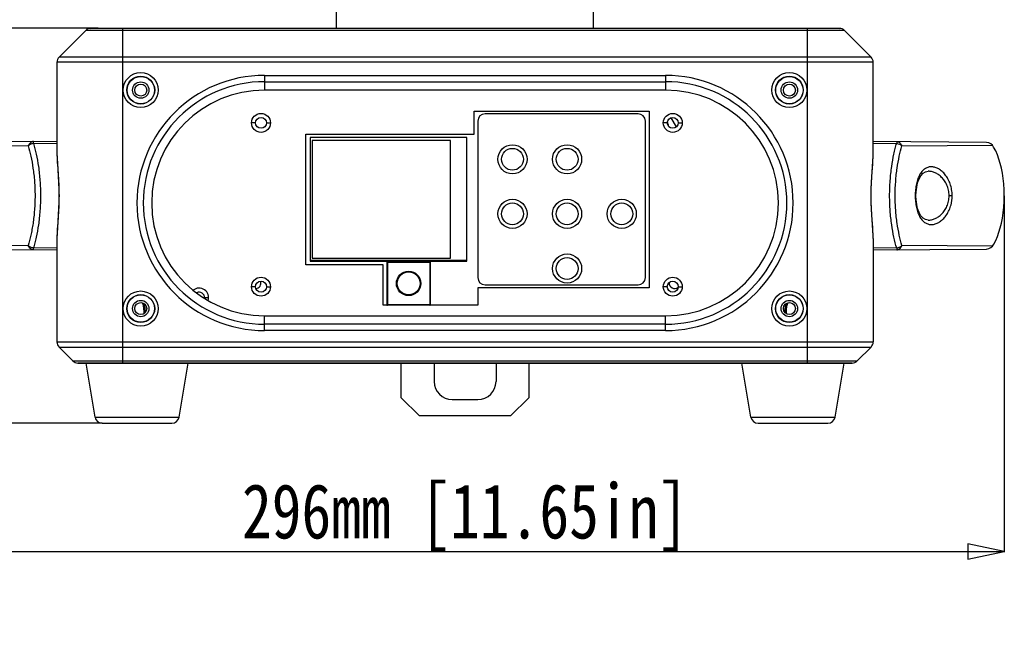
# Model space of a CAD drawing. Header units: millimetres. Extents: x 537 to 2248, y 801 to 1949.
# Tile 22 of 80: x 722 to 993, y 1174 to 1348. Entities that reach past the tile are written whole.
import ezdxf

# ---------------------------------------------------------------- set-up
doc = ezdxf.new("R2010")
doc.units = ezdxf.units.MM
doc.header["$LTSCALE"] = 16.335
doc.header["$PDMODE"] = 3
doc.header["$PDSIZE"] = 0.3125
doc.layers.get('0').update_dxf_attribs({"linetype": 'CONTINUOUS'})
doc.layers.get('Defpoints').update_dxf_attribs({"linetype": 'CONTINUOUS'})
doc.layers.add('02___PRT_ALL_AXES', color=7, linetype='CONTINUOUS')
doc.styles.get("Standard").update_dxf_attribs({"font": 'SimSun Regular.ttf', "width": 0.8})
doc.dimstyles.new('DIMSTYLE_1', dxfattribs={"dimtxt": 15, "dimasz": 10, "dimexe": 0.18, "dimexo": 0.0625, "dimgap": 0.09, "dimtad": 1, "dimdec": 1, "dimdsep": 46, "dimtxsty": 'Standard', "dimblk": 'CLOSED', "dimcen": 0.09, "dimadec": 0, "dimazin": 0, "dimtp": 0.01, "dimtm": 0.01, "dimtfac": 1, "dimtdec": 1, "dimtofl": 0, "dimtmove": 0, "dimatfit": 3, "dimldrblk": 'CLOSED', "dimfxl": 1, "dimtolj": 1, "dimarcsym": 0})

# ---------------------------------------------------------------- blocks, each defined once
blk = doc.blocks.new('_CLOSED')
at = {"color": 0, "linetype": 'ByBlock'}
for p, q in [((0, 0), (-1, 0.214)), ((-1, 0.214), (-1, -0.214)), ((-1, -0.214), (0, 0)), ((-1, 0), (0, 0))]:
    blk.add_line(p, q, dxfattribs=at)
blk = doc.blocks.new('*D30')
at = {"color": 0, "lineweight": -2, "transparency": 16777216}
for p, q in [((696.67, 1299.35), (696.67, 1201.46)), ((992.65, 1299.35), (992.65, 1201.46)), ((706.67, 1201.64), (982.65, 1201.64))]:
    blk.add_line(p, q, dxfattribs=at)
at = {"layer": 'Defpoints', "color": 0, "transparency": 16777216}
for p in [(696.67, 1299.41), (992.65, 1299.41), (992.65, 1201.64)]:
    blk.add_point(p, dxfattribs=at)
at = {"color": 0, "lineweight": -2, "transparency": 16777216, "xscale": 10, "yscale": 10, "zscale": 10, "rotation": 180}
blk.add_blockref('_CLOSED', (696.67, 1201.64), dxfattribs=at)
at = {"color": 0, "lineweight": -2, "transparency": 16777216, "xscale": 10, "yscale": 10, "zscale": 10}
blk.add_blockref('_CLOSED', (992.65, 1201.64), dxfattribs=at)
at = {"color": 0, "transparency": 16777216, "insert": (844.66, 1210.98), "char_height": 15, "attachment_point": 5}
blk.add_mtext('\\A1;296mm [11.65in]', dxfattribs=at)
blk = doc.blocks.new('*D31')
at = {"color": 0, "lineweight": -2, "transparency": 16777216}
for p, q in [((743.98, 1345.39), (643.01, 1345.39)), ((643.19, 1335.39), (643.19, 1246.89)), ((745.04, 1236.89), (643.01, 1236.89)), ((643.19, 1236.89), (643.19, 1095.51))]:
    blk.add_line(p, q, dxfattribs=at)
at = {"layer": 'Defpoints', "color": 0, "transparency": 16777216}
for p in [(643.19, 1345.39), (744.04, 1345.39), (745.1, 1236.89)]:
    blk.add_point(p, dxfattribs=at)
at = {"color": 0, "lineweight": -2, "transparency": 16777216, "xscale": 10, "yscale": 10, "zscale": 10}
for p, rotation in [((643.19, 1345.39), 90), ((643.19, 1236.89), 270)]:
    blk.add_blockref('_CLOSED', p, dxfattribs=dict(at, rotation=rotation))
at = {"color": 0, "transparency": 16777216, "insert": (633.85, 1161.2), "char_height": 15, "attachment_point": 5, "rotation": 90}
blk.add_mtext('\\A1;108.5mm [4.27in]', dxfattribs=at)
blk = doc.blocks.new('*D32')
at = {"color": 0, "lineweight": -2, "transparency": 16777216}
for p, q in [((755.09, 1767.09), (568.93, 1767.09)), ((569.11, 1246.89), (569.11, 1757.09)), ((745.04, 1236.89), (568.93, 1236.89))]:
    blk.add_line(p, q, dxfattribs=at)
at = {"layer": 'Defpoints', "color": 0, "transparency": 16777216}
for p in [(569.11, 1767.09), (755.15, 1767.09), (745.1, 1236.89)]:
    blk.add_point(p, dxfattribs=at)
at = {"color": 0, "lineweight": -2, "transparency": 16777216, "xscale": 10, "yscale": 10, "zscale": 10}
for p, rotation in [((569.11, 1767.09), 90), ((569.11, 1236.89), 270)]:
    blk.add_blockref('_CLOSED', p, dxfattribs=dict(at, rotation=rotation))
at = {"color": 0, "transparency": 16777216, "insert": (559.77, 1501.99), "char_height": 15, "attachment_point": 5, "rotation": 90}
blk.add_mtext('\\A1;530.2mm [20.87in]', dxfattribs=at)
blk = doc.blocks.new('*D33')
at = {"color": 0, "lineweight": -2, "transparency": 16777216}
for p, q in [((710.6, 1616.09), (603.37, 1616.09)), ((603.55, 1606.09), (603.55, 1246.89)), ((745.04, 1236.89), (603.37, 1236.89))]:
    blk.add_line(p, q, dxfattribs=at)
at = {"layer": 'Defpoints', "color": 0, "transparency": 16777216}
for p in [(710.66, 1616.09), (603.55, 1236.89), (745.1, 1236.89)]:
    blk.add_point(p, dxfattribs=at)
at = {"color": 0, "lineweight": -2, "transparency": 16777216, "xscale": 10, "yscale": 10, "zscale": 10}
for p, rotation in [((603.55, 1616.09), 90), ((603.55, 1236.89), 270)]:
    blk.add_blockref('_CLOSED', p, dxfattribs=dict(at, rotation=rotation))
at = {"color": 0, "transparency": 16777216, "insert": (594.21, 1426.49), "char_height": 15, "attachment_point": 5, "rotation": 90}
blk.add_mtext('\\A1;379.2mm [14.93in]', dxfattribs=at)

msp = doc.modelspace()

# ---------------------------------------------------------------- linework, layer by layer
at = {"color": 7, "linetype": 'Continuous'}
for p, q in [((809.41, 1345.39), (809.41, 1350.09)), ((879.91, 1345.39), (879.91, 1350.09)), ((740.54, 1344.77), (733.25, 1337.47)), ((948.78, 1344.77), (740.54, 1344.77)), ((743.16, 1345.39), (741.9, 1345.35)), ((741.9, 1345.35), (743.16, 1345.39)), ((947.42, 1345.35), (741.9, 1345.35)), ((743.16, 1345.39), (946.16, 1345.39)), ((750.66, 1345.39), (750.66, 1253.39)), ((938.66, 1253.39), (938.66, 1345.39)), ((946.16, 1345.39), (947.42, 1345.35)), ((946.16, 1345.39), (947.42, 1345.35)), ((948.78, 1344.77), (956.07, 1337.47)), ((956.66, 1336.06), (732.66, 1336.06)), ((732.66, 1336.06), (732.66, 1311.14)), ((956.07, 1337.47), (733.25, 1337.47)), ((956.66, 1311.11), (956.66, 1336.06)), ((789.66, 1332.43), (899.66, 1332.43)), ((789.66, 1332.43), (789.66, 1328.39)), ((899.66, 1332.43), (899.66, 1328.39)), ((789.66, 1330.7), (899.66, 1330.7)), ((899.66, 1328.39), (789.66, 1328.39)), ((892.16, 1321.89), (850.16, 1321.89)), ((787.16, 1319.39), (786.06, 1319.39)), ((790.16, 1319.39), (791.26, 1319.39)), ((848.16, 1319.89), (848.16, 1276.89)), ((894.16, 1276.89), (894.16, 1319.89)), ((900.16, 1319.39), (899.06, 1319.39)), ((902.65, 1318.27), (901.19, 1320.8)), ((903.16, 1319.39), (904.26, 1319.39)), ((732.66, 1314.31), (701.52, 1314.04)), ((726.21, 1313.76), (732.66, 1313.81)), ((845.16, 1315.39), (802.16, 1315.39)), ((802.16, 1315.39), (802.16, 1281.39)), ((840.66, 1314.59), (802.66, 1314.59)), ((802.66, 1314.59), (802.66, 1282.19)), ((840.66, 1282.19), (840.66, 1314.59)), ((845.16, 1281.39), (845.16, 1315.39)), ((987.8, 1314.04), (956.66, 1314.31)), ((956.66, 1313.81), (963.11, 1313.76)), ((699.93, 1313.23), (724.79, 1313.09)), ((964.53, 1313.09), (989.39, 1313.23)), ((971.78, 1306.1), (971.77, 1306.1)), ((968.21, 1299.39), (968.41, 1299.39)), ((978.34, 1299.39), (977.49, 1299.39)), ((971.77, 1292.68), (971.77, 1292.68)), ((732.66, 1287.67), (732.66, 1259.21)), ((956.66, 1287.63), (956.66, 1259.21)), ((724.79, 1285.68), (699.93, 1285.54)), ((701.52, 1284.74), (732.66, 1284.47)), ((732.66, 1284.96), (726.21, 1285.02)), ((963.11, 1285.02), (956.66, 1284.96)), ((956.66, 1284.47), (987.8, 1284.74)), ((989.39, 1285.54), (964.53, 1285.68)), ((802.16, 1281.71), (845.16, 1281.71)), ((802.16, 1281.39), (845.16, 1281.39)), ((802.66, 1282.19), (840.66, 1282.19)), ((823.16, 1281.09), (835.16, 1281.09)), ((823.16, 1281.09), (823.16, 1269.49)), ((834.96, 1281.29), (823.36, 1281.29)), ((823.36, 1281.29), (823.36, 1269.29)), ((834.96, 1281.29), (834.96, 1269.29)), ((835.16, 1269.49), (835.16, 1281.09)), ((787.16, 1274.39), (786.06, 1274.39)), ((790.16, 1274.39), (791.26, 1274.39)), ((850.16, 1274.89), (892.16, 1274.89)), ((900.16, 1274.39), (899.06, 1274.39)), ((903.16, 1274.39), (904.26, 1274.39)), ((773.16, 1271.39), (774.26, 1271.39)), ((756.55, 1267.89), (756.89, 1267.89)), ((756.55, 1267.01), (756.55, 1267.89)), ((756.89, 1267.89), (757.23, 1267.89)), ((756.89, 1267.31), (756.89, 1267.89)), ((823.16, 1269.49), (835.16, 1269.49)), ((932.09, 1267.89), (932.77, 1267.89)), ((932.44, 1267.89), (932.44, 1267.31)), ((932.77, 1267.89), (932.77, 1267.01)), ((789.66, 1266.39), (899.66, 1266.39)), ((789.66, 1262.35), (789.66, 1266.39)), ((899.66, 1262.35), (899.66, 1266.39)), ((899.66, 1264.08), (789.66, 1264.08)), ((899.66, 1262.35), (789.66, 1262.35)), ((732.66, 1259.21), (956.66, 1259.21)), ((737.04, 1254.01), (733.25, 1257.8)), ((733.25, 1257.8), (956.07, 1257.8)), ((952.28, 1254.01), (956.07, 1257.8)), ((737.04, 1254.01), (952.28, 1254.01)), ((738.4, 1253.42), (950.92, 1253.42)), ((738.4, 1253.42), (739.66, 1253.39)), ((739.66, 1253.39), (738.4, 1253.42)), ((949.66, 1253.39), (739.66, 1253.39)), ((743.13, 1238.56), (740.66, 1253.39)), ((766.19, 1238.56), (768.66, 1253.39)), ((827.16, 1243.89), (827.16, 1253.39)), ((836.16, 1253.39), (836.16, 1248.39)), ((853.16, 1253.39), (853.16, 1248.39)), ((862.16, 1253.39), (862.16, 1243.89)), ((923.13, 1238.56), (920.66, 1253.39)), ((946.19, 1238.56), (948.66, 1253.39)), ((949.66, 1253.39), (950.92, 1253.42)), ((950.92, 1253.42), (949.66, 1253.39)), ((827.16, 1243.89), (832.16, 1238.89)), ((841.16, 1243.39), (848.16, 1243.39)), ((857.16, 1238.89), (862.16, 1243.89)), ((743.13, 1238.56), (766.19, 1238.56)), ((857.16, 1238.89), (832.16, 1238.89)), ((923.13, 1238.56), (946.19, 1238.56)), ((745.1, 1236.89), (764.22, 1236.89)), ((925.1, 1236.89), (944.22, 1236.89))]:
    msp.add_line(p, q, dxfattribs=at)
at = {"color": 3, "linetype": 'Continuous'}
for p, q in [((847.16, 1322.59), (895.16, 1322.59)), ((847.16, 1316.29), (847.16, 1322.59)), ((895.16, 1322.59), (895.16, 1274.09)), ((800.96, 1316.29), (847.16, 1316.29)), ((800.96, 1280.39), (800.96, 1316.29)), ((822.16, 1280.39), (800.96, 1280.39)), ((822.16, 1269.29), (822.16, 1280.39)), ((895.16, 1274.09), (848.16, 1274.09)), ((848.16, 1274.09), (848.16, 1269.29)), ((848.16, 1269.29), (822.16, 1269.29))]:
    msp.add_line(p, q, dxfattribs=at)
at = {"color": 7, "linetype": 'Continuous'}
for points in [[(989.39, 1313.23), (988.97, 1313.65), (988.42, 1313.93), (987.8, 1314.04)], [(732.66, 1311.14), (732.77, 1308.21), (733, 1304.71), (733.17, 1301.18), (733.17, 1297.64), (733, 1294.11), (732.77, 1290.61), (732.66, 1287.67)], [(956.66, 1287.63), (956.55, 1290.57), (956.32, 1294.06), (956.15, 1297.59), (956.15, 1301.14), (956.32, 1304.66), (956.55, 1308.16), (956.66, 1311.11)], [(989.39, 1285.54), (989.74, 1286.06), (990.3, 1287.08), (990.77, 1288.18), (991.17, 1289.34), (991.53, 1290.57), (991.85, 1291.86), (992.11, 1293.23), (992.34, 1294.69), (992.51, 1296.22), (992.61, 1297.8), (992.65, 1299.41), (992.61, 1301.02), (992.5, 1302.6), (992.33, 1304.12), (992.11, 1305.57), (991.84, 1306.94), (991.53, 1308.23), (991.17, 1309.46), (990.76, 1310.62), (990.28, 1311.72), (989.73, 1312.74), (989.39, 1313.23)], [(968.41, 1299.39), (968.45, 1300.47), (968.6, 1301.75), (968.87, 1302.93), (969.26, 1303.99), (969.75, 1304.88), (970.35, 1305.54), (971.03, 1305.95), (971.77, 1306.1)], [(971.77, 1292.68), (971.03, 1292.82), (970.35, 1293.23), (969.76, 1293.89), (969.26, 1294.77), (968.87, 1295.83), (968.6, 1297.01), (968.45, 1298.29), (968.41, 1299.39)], [(987.8, 1284.74), (988.42, 1284.84), (988.97, 1285.12), (989.39, 1285.54)]]:
    msp.add_lwpolyline(points, dxfattribs=at)
for centre, radius in [((755.66, 1328.39), 4.82), ((755.66, 1328.39), 3.82), ((933.66, 1328.39), 4.82), ((933.66, 1328.39), 3.82), ((755.66, 1328.39), 3.75), ((755.66, 1328.39), 2.25), ((933.66, 1328.39), 3.75), ((933.66, 1328.39), 2.25), ((857.66, 1309.39), 3), ((872.66, 1309.39), 3), ((857.66, 1294.39), 3), ((872.66, 1294.39), 3), ((887.66, 1294.39), 3), ((872.66, 1279.39), 3), ((829.16, 1275.29), 3.35), ((829.16, 1275.29), 3.15), ((755.66, 1268.39), 4.82), ((933.66, 1268.39), 4.82), ((755.66, 1268.39), 3.82), ((755.66, 1268.39), 3.75), ((755.66, 1268.39), 2.25), ((933.66, 1268.39), 3.82), ((933.66, 1268.39), 3.75), ((933.66, 1268.39), 2.25)]:
    msp.add_circle(centre, radius, dxfattribs=at)
at = {"color": 3, "linetype": 'Continuous'}
for centre in [(788.66, 1319.39), (901.66, 1319.39), (788.66, 1274.39), (901.66, 1274.39)]:
    msp.add_circle(centre, 1.5, dxfattribs=at)
at = {"color": 7, "linetype": 'Continuous'}
for centre, radius, start, end in [((741.96, 1343.35), 2, 91.5, 135), ((741.96, 1343.35), 2, 91.5756, 135), ((947.36, 1343.35), 2, 45, 88.5), ((947.37, 1343.35), 2, 45, 88.4244), ((734.66, 1336.06), 2, 135, 180), ((954.66, 1336.06), 2, 0, 45), ((789.66, 1297.39), 35.04, 90, 270), ((899.66, 1297.39), 35.04, 270, 90), ((789.66, 1297.39), 33.31, 90, 270), ((899.66, 1297.39), 33.31, 270, 90), ((789.66, 1297.39), 31, 90, 270), ((899.66, 1297.39), 31, 270, 90), ((850.16, 1319.89), 2, 90, 180), ((892.16, 1319.89), 2, 0, 90), ((894.17, 1317.37), 6.44, 18.5196, 20.6928), ((894.16, 1317.39), 6.5, 8.7542, 21.0219), ((894.15, 1317.37), 6.46, 9.5638, 18.5154), ((823.36, 1281.09), 0.2, 90, 180), ((834.96, 1281.09), 0.2, 0, 90), ((850.16, 1276.89), 2, 180, 270), ((892.16, 1276.89), 2, 270, 0), ((823.36, 1269.49), 0.2, 180, 270), ((834.96, 1269.49), 0.2, 270, 0), ((734.66, 1259.21), 2, 180, 225), ((954.66, 1259.21), 2, 315, 0), ((738.46, 1255.42), 2, 225, 268.4244), ((738.46, 1255.42), 2, 225, 268.5), ((950.87, 1255.42), 2, 271.5756, 315), ((950.86, 1255.42), 2, 271.5, 315), ((841.16, 1248.39), 5, 180, 270), ((848.16, 1248.39), 5, 270, 0), ((745.1, 1238.89), 2, 189.4623, 270), ((764.22, 1238.89), 2, 270, 350.5377), ((925.1, 1238.89), 2, 189.4623, 270), ((944.22, 1238.89), 2, 270, 350.5377)]:
    msp.add_arc(centre, radius, start, end, dxfattribs=at)
at = {"color": 3, "linetype": 'Continuous'}
msp.add_arc((771.66, 1271.39), 1.5, 354.7637, 115.3637, dxfattribs=at)
at = {"color": 7, "linetype": 'Continuous'}
for points, knots in [([(726.21, 1314.25), (726.06, 1314.25), (725.75, 1314.19), (725.34, 1313.95), (725.01, 1313.57), (724.85, 1313.26), (724.79, 1313.09)], [0, 0, 0, 0, 0.229931, 0.470077, 0.726619, 1, 1, 1, 1]), ([(726.21, 1313.76), (726.07, 1313.73), (725.84, 1313.69), (725.53, 1313.57), (725.18, 1313.4), (724.93, 1313.23), (724.79, 1313.09)], [0, 0, 0, 0, 0.254115, 0.445361, 0.634714, 1, 1, 1, 1]), ([(726.21, 1313.76), (726.21, 1313.79), (726.21, 1313.86), (726.21, 1313.96), (726.21, 1314.05), (726.21, 1314.12), (726.21, 1314.17), (726.21, 1314.2), (726.21, 1314.22), (726.21, 1314.23), (726.21, 1314.24), (726.21, 1314.25), (726.21, 1314.25), (726.21, 1314.25)], [0, 0, 0, 0, 0.226216, 0.426506, 0.598863, 0.74168, 0.853964, 0.898361, 0.934799, 0.963226, 0.983596, 0.995862, 1, 1, 1, 1]), ([(726.21, 1313.76), (726.48, 1312.78), (727.03, 1310.68), (727.64, 1307.26), (727.97, 1304.13), (728.11, 1301.46), (728.15, 1299.38), (728.11, 1297.31), (728, 1295.27), (727.83, 1293.3), (727.53, 1290.86), (727.11, 1288.57), (726.6, 1286.46), (726.34, 1285.49), (726.21, 1285.02)], [0, 0, 0, 0, 0.104349, 0.224083, 0.357765, 0.428312, 0.500055, 0.571778, 0.642327, 0.710659, 0.775996, 0.895674, 0.949763, 1, 1, 1, 1]), ([(963.11, 1285.02), (962.84, 1285.99), (962.29, 1288.1), (961.68, 1291.51), (961.35, 1294.64), (961.21, 1297.31), (961.15, 1300.07), (961.29, 1303.44), (961.68, 1307.26), (962.21, 1310.2), (962.72, 1312.31), (962.98, 1313.29), (963.11, 1313.76)], [0, 0, 0, 0, 0.104348, 0.224075, 0.35777, 0.428328, 0.50007, 0.642313, 0.775974, 0.895663, 0.94976, 1, 1, 1, 1]), ([(963.11, 1314.25), (963.11, 1314.25), (963.11, 1314.25), (963.12, 1314.24), (963.11, 1314.23), (963.12, 1314.22), (963.12, 1314.2), (963.12, 1314.17), (963.12, 1314.12), (963.12, 1314.05), (963.12, 1313.96), (963.11, 1313.86), (963.11, 1313.79), (963.11, 1313.76)], [0, 0, 0, 0, 0.004137, 0.016402, 0.036768, 0.065193, 0.101628, 0.146023, 0.2583, 0.401118, 0.573485, 0.773782, 1, 1, 1, 1]), ([(963.11, 1314.25), (963.26, 1314.25), (963.57, 1314.19), (963.98, 1313.95), (964.31, 1313.57), (964.47, 1313.26), (964.53, 1313.09)], [0, 0, 0, 0, 0.22998, 0.470152, 0.726599, 1, 1, 1, 1]), ([(963.11, 1313.76), (963.38, 1313.72), (963.89, 1313.57), (964.34, 1313.27), (964.53, 1313.09)], [0, 0, 0, 0, 0.508622, 1, 1, 1, 1]), ([(724.79, 1313.09), (725.05, 1312.15), (725.55, 1310.13), (726.03, 1307.48), (726.33, 1305.16), (726.5, 1303.29), (726.61, 1301.35), (726.67, 1298.74), (726.55, 1296.14), (726.33, 1293.61), (726.1, 1291.82), (725.82, 1290.13), (725.41, 1288.09), (725.05, 1286.62), (724.79, 1285.68)], [0, 0, 0, 0, 0.105416, 0.225388, 0.290561, 0.358594, 0.428749, 0.500054, 0.641459, 0.70951, 0.774663, 0.836431, 0.894597, 1, 1, 1, 1]), ([(732.66, 1311.14), (732.66, 1310.27), (732.75, 1308.44), (732.97, 1305.59), (733.17, 1302.55), (733.25, 1299.41), (733.17, 1296.26), (732.97, 1293.22), (732.75, 1290.37), (732.66, 1288.54), (732.66, 1287.67)], [0, 0, 0, 0, 0.11136, 0.233647, 0.364359, 0.499796, 0.635265, 0.766066, 0.888486, 1, 1, 1, 1]), ([(956.66, 1287.63), (956.66, 1288.5), (956.57, 1290.33), (956.35, 1293.18), (956.15, 1296.22), (956.07, 1299.36), (956.15, 1302.51), (956.35, 1305.55), (956.57, 1308.4), (956.66, 1310.23), (956.66, 1311.11)], [0, 0, 0, 0, 0.111355, 0.23364, 0.364352, 0.499789, 0.63526, 0.766063, 0.888485, 1, 1, 1, 1]), ([(964.53, 1285.68), (964.27, 1286.62), (963.77, 1288.64), (963.18, 1291.91), (962.86, 1294.88), (962.71, 1297.42), (962.66, 1300.04), (962.77, 1302.63), (962.99, 1305.16), (963.29, 1307.48), (963.77, 1310.13), (964.27, 1312.15), (964.53, 1313.09)], [0, 0, 0, 0, 0.10542, 0.225393, 0.358593, 0.428752, 0.500062, 0.641469, 0.709503, 0.774666, 0.894594, 1, 1, 1, 1]), ([(978.34, 1299.39), (978.35, 1299.67), (978.32, 1300.23), (978.18, 1301.32), (977.86, 1302.61), (977.25, 1303.98), (976.49, 1305.14), (975.63, 1306.06), (974.7, 1306.74), (973.75, 1307.18), (972.78, 1307.36), (971.83, 1307.27), (970.93, 1306.88), (970.13, 1306.2), (969.45, 1305.25), (968.9, 1304.04), (968.5, 1302.62), (968.26, 1301.05), (968.2, 1299.95), (968.21, 1299.39)], [0, 0, 0, 0, 0.040875, 0.081336, 0.159384, 0.232083, 0.298666, 0.35915, 0.413996, 0.464037, 0.51043, 0.555008, 0.600408, 0.649671, 0.705436, 0.769141, 0.840753, 0.91864, 1, 1, 1, 1]), ([(977.49, 1299.39), (977.49, 1299.89), (977.38, 1300.89), (976.94, 1302.27), (976.29, 1303.46), (975.5, 1304.43), (974.62, 1305.18), (973.69, 1305.71), (972.73, 1306.03), (972.09, 1306.1), (971.77, 1306.1)], [0, 0, 0, 0, 0.156903, 0.306706, 0.445877, 0.573958, 0.691905, 0.801127, 0.903183, 1, 1, 1, 1]), ([(968.21, 1299.39), (968.2, 1298.83), (968.26, 1297.73), (968.5, 1296.15), (968.9, 1294.73), (969.45, 1293.53), (970.13, 1292.57), (970.93, 1291.89), (971.83, 1291.51), (972.78, 1291.41), (973.75, 1291.59), (974.7, 1292.03), (975.63, 1292.71), (976.49, 1293.63), (977.11, 1294.57), (977.53, 1295.44), (977.82, 1296.15), (978.04, 1296.91), (978.18, 1297.58), (978.27, 1298.12), (978.33, 1298.68), (978.35, 1299.1), (978.34, 1299.39)], [0, 0, 0, 0, 0.08133, 0.159194, 0.230791, 0.294498, 0.350246, 0.399489, 0.444868, 0.489423, 0.535782, 0.5858, 0.640649, 0.701127, 0.767705, 0.803367, 0.840544, 0.87903, 0.918634, 0.938799, 0.959152, 1, 1, 1, 1]), ([(971.77, 1292.68), (972.09, 1292.67), (972.73, 1292.74), (973.69, 1293.06), (974.62, 1293.59), (975.5, 1294.34), (976.29, 1295.31), (976.94, 1296.5), (977.38, 1297.88), (977.49, 1298.88), (977.49, 1299.39)], [0, 0, 0, 0, 0.096812, 0.198861, 0.308076, 0.42602, 0.554107, 0.69329, 0.843104, 1, 1, 1, 1]), ([(726.21, 1284.52), (726.06, 1284.52), (725.75, 1284.58), (725.34, 1284.83), (725.01, 1285.2), (724.85, 1285.51), (724.79, 1285.68)], [0, 0, 0, 0, 0.22998, 0.470153, 0.7266, 1, 1, 1, 1]), ([(726.21, 1285.02), (725.94, 1285.05), (725.43, 1285.21), (724.98, 1285.5), (724.79, 1285.68)], [0, 0, 0, 0, 0.508623, 1, 1, 1, 1]), ([(726.21, 1284.52), (726.21, 1284.52), (726.21, 1284.53), (726.21, 1284.53), (726.21, 1284.54), (726.21, 1284.55), (726.21, 1284.57), (726.21, 1284.61), (726.21, 1284.65), (726.21, 1284.73), (726.21, 1284.81), (726.21, 1284.91), (726.21, 1284.98), (726.21, 1285.02)], [0, 0, 0, 0, 0.004137, 0.016402, 0.036768, 0.065193, 0.101628, 0.146023, 0.2583, 0.401118, 0.573485, 0.773782, 1, 1, 1, 1]), ([(963.11, 1285.02), (963.25, 1285.04), (963.48, 1285.09), (963.79, 1285.2), (964.15, 1285.37), (964.39, 1285.54), (964.53, 1285.68)], [0, 0, 0, 0, 0.254117, 0.445364, 0.634717, 1, 1, 1, 1]), ([(963.11, 1284.52), (963.26, 1284.52), (963.57, 1284.58), (963.98, 1284.83), (964.31, 1285.2), (964.47, 1285.51), (964.53, 1285.68)], [0, 0, 0, 0, 0.229935, 0.470082, 0.726623, 1, 1, 1, 1]), ([(963.11, 1285.02), (963.11, 1284.98), (963.11, 1284.91), (963.12, 1284.81), (963.12, 1284.73), (963.12, 1284.65), (963.12, 1284.61), (963.12, 1284.57), (963.12, 1284.55), (963.11, 1284.54), (963.12, 1284.53), (963.11, 1284.53), (963.11, 1284.52), (963.11, 1284.52)], [0, 0, 0, 0, 0.226216, 0.426506, 0.598863, 0.74168, 0.853964, 0.898361, 0.934799, 0.963226, 0.983596, 0.995862, 1, 1, 1, 1]), ([(756.55, 1267.89), (756.55, 1268.07), (756.53, 1268.43), (756.45, 1268.96), (756.32, 1269.48), (756.18, 1269.81), (756.1, 1269.97)], [0, 0, 0, 0, 0.251397, 0.502201, 0.751797, 1, 1, 1, 1]), ([(756.89, 1267.89), (756.89, 1268.21), (756.83, 1268.86), (756.65, 1269.48), (756.53, 1269.78)], [0, 0, 0, 0, 0.502203, 1, 1, 1, 1]), ([(932.79, 1269.78), (932.67, 1269.48), (932.49, 1268.86), (932.44, 1268.21), (932.44, 1267.89)], [0, 0, 0, 0, 0.497799, 1, 1, 1, 1]), ([(933.22, 1269.97), (933.14, 1269.81), (933, 1269.48), (932.87, 1268.96), (932.79, 1268.43), (932.77, 1268.07), (932.77, 1267.89)], [0, 0, 0, 0, 0.248204, 0.4978, 0.748603, 1, 1, 1, 1])]:
    msp.add_open_spline(points, degree=3, knots=knots, dxfattribs=at)
at = {"layer": '02___PRT_ALL_AXES', "color": 7, "linetype": 'Continuous'}
for p, q in [((743.13, 1238.56), (740.66, 1253.39)), ((766.19, 1238.56), (768.66, 1253.39)), ((923.13, 1238.56), (920.66, 1253.39)), ((946.19, 1238.56), (948.66, 1253.39))]:
    msp.add_line(p, q, dxfattribs=at)
at = {"layer": '02___PRT_ALL_AXES', "color": 3, "linetype": 'Continuous'}
for centre, radius in [((755.66, 1328.39), 1.65), ((933.66, 1328.39), 1.65), ((788.66, 1319.39), 2.6), ((901.66, 1319.39), 2.6), ((788.66, 1274.39), 2.6), ((901.66, 1274.39), 2.6), ((755.66, 1268.39), 1.65), ((933.66, 1268.39), 1.65)]:
    msp.add_circle(centre, radius, dxfattribs=at)
at = {"layer": '02___PRT_ALL_AXES', "color": 7, "linetype": 'Continuous'}
for centre in [(857.66, 1309.39), (872.66, 1309.39), (857.66, 1294.39), (872.66, 1294.39), (887.66, 1294.39), (872.66, 1279.39)]:
    msp.add_circle(centre, 4, dxfattribs=at)
for centre, start, end in [((787.16, 1275.39), 273.452, 18.9001), ((902.16, 1275.39), 174.6122, 311.5265)]:
    msp.add_arc(centre, 1.5, start, end, dxfattribs=at)
at = {"layer": '02___PRT_ALL_AXES', "color": 3, "linetype": 'Continuous'}
msp.add_arc((771.66, 1271.39), 2.6, 341.6523, 128.3588, dxfattribs=at)

# ---------------------------------------------------------------- dimensions: what is measured, and where the dimension line sits
at = {"color": 3}
for base, p1, p2, picture, middle in [((569.11, 1767.09), (745.1, 1236.89), (755.15, 1767.09), '*D32', (559.77, 1501.99)), ((603.55, 1236.89), (710.66, 1616.09), (745.1, 1236.89), '*D33', (594.21, 1426.49))]:
    dim = msp.add_linear_dim(base=base, p1=p1, p2=p2, angle=90, dimstyle='DIMSTYLE_1', override={"dimpost": 'mm'}, dxfattribs=at)
    dim.commit()
    dim.dimension.update_dxf_attribs({"geometry": picture, "text_midpoint": middle})
dim = msp.add_linear_dim(base=(643.19, 1345.39), p1=(745.1, 1236.89), p2=(744.04, 1345.39), angle=90, dimstyle='DIMSTYLE_1', override={"dimpost": 'mm'}, dxfattribs=at)
dim.commit()
dim.dimension.update_dxf_attribs({"geometry": '*D31', "text_midpoint": (643.19, 1161.2), "dimtype": 160})
dim = msp.add_linear_dim(base=(992.65, 1201.64), p1=(696.67, 1299.41), p2=(992.65, 1299.41), dimstyle='DIMSTYLE_1', override={"dimpost": 'mm'}, dxfattribs=at)
dim.commit()
dim.dimension.update_dxf_attribs({"geometry": '*D30', "text_midpoint": (844.66, 1210.98)})

doc.saveas('drawing.dxf')
